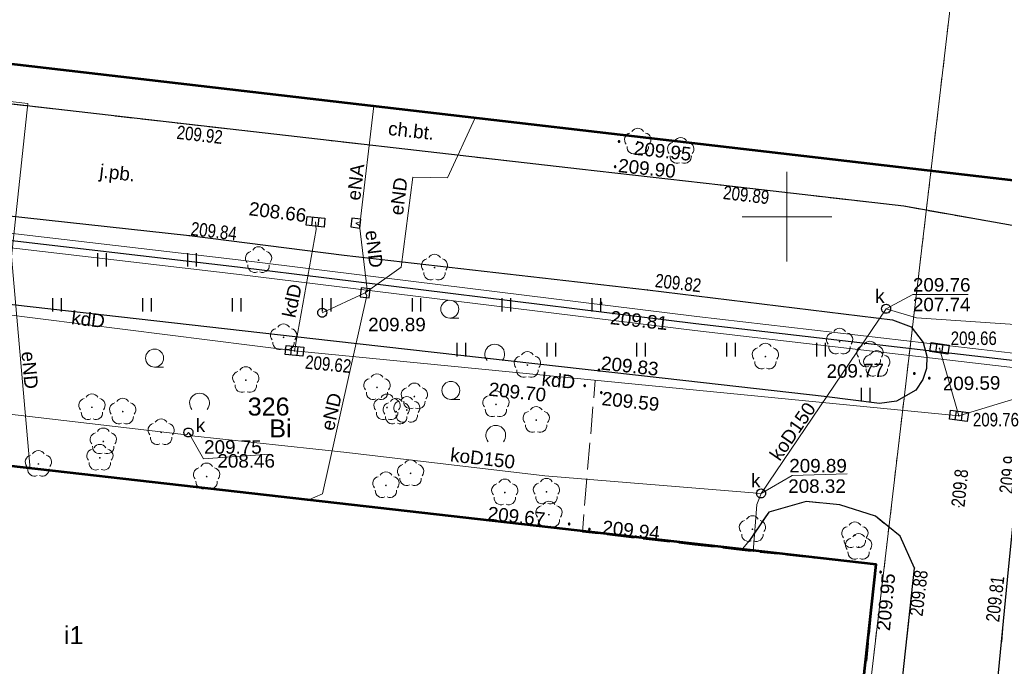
# Model space of a CAD drawing. Header units: metres. Extents: x 7419414 to 7419803, y 5549484 to 5549731.
# Tile 52 of 102: x 7419507 to 7419562, y 5549575 to 5549611. Entities that reach past the tile are written whole.
import ezdxf
from ezdxf.enums import TextEntityAlignment as Align

# ---------------------------------------------------------------- set-up
doc = ezdxf.new("R2010")
doc.units = ezdxf.units.M
doc.header["$MEASUREMENT"] = 0
doc.layers.get('0').update_dxf_attribs({"color": 250})
for name, color, linetype, lineweight in [('BUBZ01', 250, 'Continuous', 0), ('EGBU', 7, 'Continuous', 53), ('EGBU_O', 7, 'Continuous', 53), ('EGDE', 7, 'Continuous', 13), ('EGDE_O', 7, 'Continuous', 13), ('EGUG', 96, 'Continuous', 13), ('EGUG_O', 96, 'Continuous', 13), ('GUPPRZ_O', 7, 'Continuous', 13), ('KTKR01', 18, 'Continuous', 30), ('OBOP02_01', 96, 'Continuous', 13), ('OTKC', 7, 'Continuous', 13), ('OTKC_O', 7, 'Continuous', 13), ('OTKJ', 7, 'Continuous', 13), ('OTKJ_O', 7, 'Continuous', 13), ('OTRS_O', 7, 'Continuous', 13), ('PTTL04', 250, 'Continuous', 0), ('RTPW01', 250, 'Continuous', 0), ('RTPW02', 250, 'Continuous', 0), ('SUEP', 1, 'Continuous', 13), ('SUEP_O', 1, 'Continuous', 13), ('SUKP', 36, 'Continuous', 13), ('SUKP_O', 36, 'Continuous', 13), ('SUKS_O', 36, 'Continuous', 13), ('SULO', 7, 'Continuous', 30), ('SUWP', 5, 'Continuous', 13), ('UEEPA_512', 250, 'Continuous', 0)]:
    doc.layers.add(name, color=color, linetype=linetype, lineweight=lineweight)
doc.styles.add('Arial', font='arial.ttf')

# ---------------------------------------------------------------- blocks, each defined once
blk = doc.blocks.new('OBOP02_01_1')
at = {"layer": 'OBOP02_01', "linetype": 'Continuous', "lineweight": 13}
h = blk.add_hatch(color=96, dxfattribs=at)
edge = h.paths.add_edge_path()
edge.add_arc((0, 0), 0.005, 0, 360)
at = {"layer": 'OBOP02_01', "color": 96, "linetype": 'Continuous', "lineweight": 13}
for centre, start, end in [((0, 0.0375), 30.1471, 149.8529), ((-0.0357, 0.0116), 102.1471, 221.8529), ((0.0357, 0.0116), 318.1471, 77.8529), ((-0.022, -0.0303), 174.1472, 293.8529), ((0.022, -0.0303), 246.1471, 5.8529)]:
    blk.add_arc(centre, 0.0375, start, end, dxfattribs=at)
blk = doc.blocks.new('RTPW02')
at = {"layer": 'RTPW02', "linetype": 'Continuous', "lineweight": 13}
h = blk.add_hatch(color=250, dxfattribs=at)
edge = h.paths.add_edge_path()
edge.add_arc((0, 0), 0.0045, 0, 360)
blk = doc.blocks.new('PTTL04_01')
at = {"layer": 'PTTL04', "color": 250, "linetype": 'Continuous', "lineweight": 13}
blk.add_line((-0.125, 0.075), (-0.075, 0.075), dxfattribs=at)
blk.add_arc((0.125, -0.125), 0.055, 320.4788, 219.5212, dxfattribs=at)
at = {"color": 250, "linetype": 'Continuous', "lineweight": 13}
blk.add_wipeout([(-0.075, 0.125), (-0.0751, 0.1281), (-0.0754, 0.1313), (-0.0759, 0.1344), (-0.0766, 0.1374), (-0.0774, 0.1405), (-0.0785, 0.1434), (-0.0798, 0.1463), (-0.0812, 0.1491), (-0.0828, 0.1518), (-0.0845, 0.1544), (-0.0865, 0.1569), (-0.0886, 0.1592), (-0.0908, 0.1614), (-0.0931, 0.1635), (-0.0956, 0.1655), (-0.0982, 0.1672), (-0.1009, 0.1688), (-0.1037, 0.1702), (-0.1066, 0.1715), (-0.1095, 0.1726), (-0.1126, 0.1734), (-0.1156, 0.1741), (-0.1187, 0.1746), (-0.1219, 0.1749), (-0.125, 0.175), (-0.1281, 0.1749), (-0.1313, 0.1746), (-0.1344, 0.1741), (-0.1374, 0.1734), (-0.1405, 0.1726), (-0.1434, 0.1715), (-0.1463, 0.1702), (-0.1491, 0.1688), (-0.1518, 0.1672), (-0.1544, 0.1655), (-0.1569, 0.1635), (-0.1592, 0.1614), (-0.1614, 0.1592), (-0.1635, 0.1569), (-0.1655, 0.1544), (-0.1672, 0.1518), (-0.1688, 0.1491), (-0.1702, 0.1463), (-0.1715, 0.1434), (-0.1726, 0.1405), (-0.1734, 0.1374), (-0.1741, 0.1344), (-0.1746, 0.1313), (-0.1749, 0.1281), (-0.175, 0.125), (-0.1749, 0.1219), (-0.1746, 0.1187), (-0.1741, 0.1156), (-0.1734, 0.1126), (-0.1726, 0.1095), (-0.1715, 0.1066), (-0.1702, 0.1037), (-0.1688, 0.1009), (-0.1672, 0.0982), (-0.1655, 0.0956), (-0.1635, 0.0931), (-0.1614, 0.0908), (-0.1592, 0.0886), (-0.1569, 0.0865), (-0.1544, 0.0845), (-0.1518, 0.0828), (-0.1491, 0.0812), (-0.1463, 0.0798), (-0.1434, 0.0785), (-0.1405, 0.0774), (-0.1374, 0.0766), (-0.1344, 0.0759), (-0.1313, 0.0754), (-0.1281, 0.0751), (-0.125, 0.075), (-0.1219, 0.0751), (-0.1187, 0.0754), (-0.1156, 0.0759), (-0.1126, 0.0766), (-0.1095, 0.0774), (-0.1066, 0.0785), (-0.1037, 0.0798), (-0.1009, 0.0812), (-0.0982, 0.0828), (-0.0956, 0.0845), (-0.0931, 0.0865), (-0.0908, 0.0886), (-0.0886, 0.0908), (-0.0865, 0.0931), (-0.0845, 0.0956), (-0.0828, 0.0982), (-0.0812, 0.1009), (-0.0798, 0.1037), (-0.0785, 0.1066), (-0.0774, 0.1095), (-0.0766, 0.1126), (-0.0759, 0.1156), (-0.0754, 0.1187)], dxfattribs=at).dxf.layer = 'PTTL04'
at = {"layer": 'PTTL04', "color": 250, "linetype": 'Continuous', "lineweight": 13}
blk.add_circle((-0.125, 0.125), 0.05, dxfattribs=at)
blk = doc.blocks.new('RTPW01_1')
at = {"layer": 'RTPW01', "linetype": 'Continuous', "lineweight": 13}
h = blk.add_hatch(color=250, dxfattribs=at)
edge = h.paths.add_edge_path()
edge.add_arc((0, 0), 0.0045, 0, 360)

msp = doc.modelspace()

# ---------------------------------------------------------------- hatches: boundary and pattern name
at = {"linetype": 'Continuous'}
for points in [[(7419540.66, 5549604.135), (7419540.648, 5549604.137), (7419540.637, 5549604.141), (7419540.628, 5549604.148), (7419540.621, 5549604.158), (7419540.617, 5549604.168), (7419540.615, 5549604.18), (7419540.617, 5549604.192), (7419540.621, 5549604.203), (7419540.628, 5549604.212), (7419540.637, 5549604.219), (7419540.648, 5549604.223), (7419540.66, 5549604.225), (7419540.672, 5549604.223), (7419540.682, 5549604.219), (7419540.692, 5549604.212), (7419540.699, 5549604.203), (7419540.703, 5549604.192), (7419540.705, 5549604.18), (7419540.703, 5549604.168), (7419540.699, 5549604.158), (7419540.692, 5549604.148), (7419540.682, 5549604.141), (7419540.672, 5549604.137)], [(7419540.44, 5549602.735), (7419540.428, 5549602.737), (7419540.418, 5549602.741), (7419540.408, 5549602.748), (7419540.401, 5549602.758), (7419540.397, 5549602.768), (7419540.395, 5549602.78), (7419540.397, 5549602.792), (7419540.401, 5549602.803), (7419540.408, 5549602.812), (7419540.418, 5549602.819), (7419540.428, 5549602.823), (7419540.44, 5549602.825), (7419540.452, 5549602.823), (7419540.463, 5549602.819), (7419540.472, 5549602.812), (7419540.479, 5549602.803), (7419540.483, 5549602.792), (7419540.485, 5549602.78), (7419540.483, 5549602.768), (7419540.479, 5549602.758), (7419540.472, 5549602.748), (7419540.463, 5549602.741), (7419540.452, 5549602.737)], [(7419539.66, 5549595.145), (7419539.648, 5549595.147), (7419539.638, 5549595.151), (7419539.628, 5549595.158), (7419539.621, 5549595.168), (7419539.617, 5549595.178), (7419539.615, 5549595.19), (7419539.617, 5549595.202), (7419539.621, 5549595.213), (7419539.628, 5549595.222), (7419539.638, 5549595.229), (7419539.648, 5549595.233), (7419539.66, 5549595.235), (7419539.672, 5549595.233), (7419539.683, 5549595.229), (7419539.692, 5549595.222), (7419539.699, 5549595.213), (7419539.703, 5549595.202), (7419539.705, 5549595.19), (7419539.703, 5549595.178), (7419539.699, 5549595.168), (7419539.692, 5549595.158), (7419539.683, 5549595.151), (7419539.672, 5549595.147)], [(7419539.54, 5549591.425), (7419539.528, 5549591.427), (7419539.518, 5549591.431), (7419539.508, 5549591.438), (7419539.501, 5549591.448), (7419539.497, 5549591.458), (7419539.495, 5549591.47), (7419539.497, 5549591.482), (7419539.501, 5549591.493), (7419539.508, 5549591.502), (7419539.518, 5549591.509), (7419539.528, 5549591.513), (7419539.54, 5549591.515), (7419539.552, 5549591.513), (7419539.562, 5549591.509), (7419539.572, 5549591.502), (7419539.579, 5549591.493), (7419539.583, 5549591.482), (7419539.585, 5549591.47), (7419539.583, 5549591.458), (7419539.579, 5549591.448), (7419539.572, 5549591.438), (7419539.562, 5549591.431), (7419539.552, 5549591.427)], [(7419557.09, 5549591.235), (7419557.078, 5549591.237), (7419557.067, 5549591.241), (7419557.058, 5549591.248), (7419557.051, 5549591.258), (7419557.047, 5549591.268), (7419557.045, 5549591.28), (7419557.047, 5549591.292), (7419557.051, 5549591.303), (7419557.058, 5549591.312), (7419557.067, 5549591.319), (7419557.078, 5549591.323), (7419557.09, 5549591.325), (7419557.102, 5549591.323), (7419557.112, 5549591.319), (7419557.122, 5549591.312), (7419557.129, 5549591.303), (7419557.133, 5549591.292), (7419557.135, 5549591.28), (7419557.133, 5549591.268), (7419557.129, 5549591.258), (7419557.122, 5549591.248), (7419557.112, 5549591.241), (7419557.102, 5549591.237)], [(7419557.92, 5549590.975), (7419557.908, 5549590.977), (7419557.897, 5549590.981), (7419557.888, 5549590.988), (7419557.881, 5549590.997), (7419557.877, 5549591.008), (7419557.875, 5549591.02), (7419557.877, 5549591.032), (7419557.881, 5549591.043), (7419557.888, 5549591.052), (7419557.897, 5549591.059), (7419557.908, 5549591.063), (7419557.92, 5549591.065), (7419557.932, 5549591.063), (7419557.942, 5549591.059), (7419557.952, 5549591.052), (7419557.959, 5549591.043), (7419557.963, 5549591.032), (7419557.965, 5549591.02), (7419557.963, 5549591.008), (7419557.959, 5549590.997), (7419557.952, 5549590.988), (7419557.942, 5549590.981), (7419557.932, 5549590.977)], [(7419538.75, 5549590.555), (7419538.738, 5549590.557), (7419538.728, 5549590.561), (7419538.718, 5549590.568), (7419538.711, 5549590.578), (7419538.707, 5549590.588), (7419538.705, 5549590.6), (7419538.707, 5549590.612), (7419538.711, 5549590.623), (7419538.718, 5549590.632), (7419538.728, 5549590.639), (7419538.738, 5549590.643), (7419538.75, 5549590.645), (7419538.762, 5549590.643), (7419538.772, 5549590.639), (7419538.782, 5549590.632), (7419538.789, 5549590.623), (7419538.793, 5549590.612), (7419538.795, 5549590.6), (7419538.793, 5549590.588), (7419538.789, 5549590.578), (7419538.782, 5549590.568), (7419538.772, 5549590.561), (7419538.762, 5549590.557)], [(7419539.67, 5549590.175), (7419539.658, 5549590.177), (7419539.647, 5549590.181), (7419539.638, 5549590.188), (7419539.631, 5549590.198), (7419539.627, 5549590.208), (7419539.625, 5549590.22), (7419539.627, 5549590.232), (7419539.631, 5549590.243), (7419539.638, 5549590.252), (7419539.647, 5549590.259), (7419539.658, 5549590.263), (7419539.67, 5549590.265), (7419539.682, 5549590.263), (7419539.692, 5549590.259), (7419539.702, 5549590.252), (7419539.709, 5549590.243), (7419539.713, 5549590.232), (7419539.715, 5549590.22), (7419539.713, 5549590.208), (7419539.709, 5549590.198), (7419539.702, 5549590.188), (7419539.692, 5549590.181), (7419539.682, 5549590.177)], [(7419537.88, 5549582.865), (7419537.868, 5549582.867), (7419537.857, 5549582.871), (7419537.848, 5549582.878), (7419537.841, 5549582.888), (7419537.837, 5549582.898), (7419537.835, 5549582.91), (7419537.837, 5549582.922), (7419537.841, 5549582.933), (7419537.848, 5549582.942), (7419537.857, 5549582.949), (7419537.868, 5549582.953), (7419537.88, 5549582.955), (7419537.892, 5549582.953), (7419537.903, 5549582.949), (7419537.912, 5549582.942), (7419537.919, 5549582.933), (7419537.923, 5549582.922), (7419537.925, 5549582.91), (7419537.923, 5549582.898), (7419537.919, 5549582.888), (7419537.912, 5549582.878), (7419537.903, 5549582.871), (7419537.892, 5549582.867)], [(7419539.01, 5549582.575), (7419538.998, 5549582.577), (7419538.987, 5549582.581), (7419538.978, 5549582.588), (7419538.971, 5549582.598), (7419538.967, 5549582.608), (7419538.965, 5549582.62), (7419538.967, 5549582.632), (7419538.971, 5549582.643), (7419538.978, 5549582.652), (7419538.987, 5549582.659), (7419538.998, 5549582.663), (7419539.01, 5549582.665), (7419539.022, 5549582.663), (7419539.032, 5549582.659), (7419539.042, 5549582.652), (7419539.049, 5549582.643), (7419539.053, 5549582.632), (7419539.055, 5549582.62), (7419539.053, 5549582.608), (7419539.049, 5549582.598), (7419539.042, 5549582.588), (7419539.032, 5549582.581), (7419539.022, 5549582.577)], [(7419555.21, 5549580.195), (7419555.198, 5549580.197), (7419555.188, 5549580.201), (7419555.178, 5549580.208), (7419555.171, 5549580.217), (7419555.167, 5549580.228), (7419555.165, 5549580.24), (7419555.167, 5549580.252), (7419555.171, 5549580.262), (7419555.178, 5549580.272), (7419555.188, 5549580.279), (7419555.198, 5549580.283), (7419555.21, 5549580.285), (7419555.222, 5549580.283), (7419555.233, 5549580.279), (7419555.242, 5549580.272), (7419555.249, 5549580.262), (7419555.253, 5549580.252), (7419555.255, 5549580.24), (7419555.253, 5549580.228), (7419555.249, 5549580.217), (7419555.242, 5549580.208), (7419555.233, 5549580.201), (7419555.222, 5549580.197)]]:
    msp.add_hatch(color=0, dxfattribs=at).paths.add_polyline_path(points)

# ---------------------------------------------------------------- linework, layer by layer
at = {"color": 0, "linetype": 'Continuous'}
for p, q in [((7419523.571, 5549599.489), (7419523.621, 5549599.986)), ((7419523.919, 5549599.454), (7419523.969, 5549599.951)), ((7419511.638, 5549597.977), (7419511.638, 5549597.227)), ((7419512.138, 5549597.227), (7419512.138, 5549597.977)), ((7419516.638, 5549597.977), (7419516.638, 5549597.227)), ((7419517.138, 5549597.227), (7419517.138, 5549597.977)), ((7419509.138, 5549595.477), (7419509.138, 5549594.727)), ((7419509.638, 5549594.727), (7419509.638, 5549595.477)), ((7419514.138, 5549595.477), (7419514.138, 5549594.727)), ((7419514.638, 5549594.727), (7419514.638, 5549595.477)), ((7419519.138, 5549595.477), (7419519.138, 5549594.727)), ((7419519.638, 5549594.727), (7419519.638, 5549595.477)), ((7419524.138, 5549595.477), (7419524.138, 5549594.727)), ((7419524.638, 5549594.727), (7419524.638, 5549595.477)), ((7419529.138, 5549595.477), (7419529.138, 5549594.727)), ((7419529.638, 5549594.727), (7419529.638, 5549595.477)), ((7419534.638, 5549594.727), (7419534.638, 5549595.477)), ((7419539.138, 5549595.477), (7419539.138, 5549594.727)), ((7419539.638, 5549594.727), (7419539.638, 5549595.477)), ((7419536.638, 5549592.977), (7419536.638, 5549592.227)), ((7419537.138, 5549592.227), (7419537.138, 5549592.977)), ((7419541.638, 5549592.977), (7419541.638, 5549592.227)), ((7419542.138, 5549592.227), (7419542.138, 5549592.977)), ((7419546.638, 5549592.977), (7419546.638, 5549592.227)), ((7419547.138, 5549592.227), (7419547.138, 5549592.977)), ((7419551.638, 5549592.977), (7419551.638, 5549592.227)), ((7419552.138, 5549592.227), (7419552.138, 5549592.977)), ((7419558.28, 5549592.459), (7419558.354, 5549592.953)), ((7419558.626, 5549592.407), (7419558.7, 5549592.901)), ((7419522.401, 5549592.309), (7419522.451, 5549592.806)), ((7419522.749, 5549592.274), (7419522.799, 5549592.771)), ((7419554.138, 5549590.477), (7419554.138, 5549589.727)), ((7419554.638, 5549589.727), (7419554.638, 5549590.477)), ((7419559.364, 5549588.695), (7419559.429, 5549589.191)), ((7419559.711, 5549588.649), (7419559.776, 5549589.145))]:
    msp.add_line(p, q, dxfattribs=at)
at = {"color": 0, "linetype": 'Continuous', "flags": 128}
for points in [[(7419540.615, 5549604.18), (7419540.617, 5549604.168), (7419540.621, 5549604.158), (7419540.628, 5549604.148), (7419540.637, 5549604.141), (7419540.648, 5549604.137), (7419540.66, 5549604.135), (7419540.672, 5549604.137), (7419540.682, 5549604.141), (7419540.692, 5549604.148), (7419540.699, 5549604.158), (7419540.703, 5549604.168), (7419540.705, 5549604.18), (7419540.703, 5549604.192), (7419540.699, 5549604.203), (7419540.692, 5549604.212), (7419540.682, 5549604.219), (7419540.672, 5549604.223), (7419540.66, 5549604.225), (7419540.648, 5549604.223), (7419540.637, 5549604.219), (7419540.628, 5549604.212), (7419540.621, 5549604.203), (7419540.617, 5549604.192), (7419540.615, 5549604.18)], [(7419540.395, 5549602.78), (7419540.397, 5549602.768), (7419540.401, 5549602.758), (7419540.408, 5549602.748), (7419540.418, 5549602.741), (7419540.428, 5549602.737), (7419540.44, 5549602.735), (7419540.452, 5549602.737), (7419540.463, 5549602.741), (7419540.472, 5549602.748), (7419540.479, 5549602.758), (7419540.483, 5549602.768), (7419540.485, 5549602.78), (7419540.483, 5549602.792), (7419540.479, 5549602.803), (7419540.472, 5549602.812), (7419540.463, 5549602.819), (7419540.452, 5549602.823), (7419540.44, 5549602.825), (7419540.428, 5549602.823), (7419540.418, 5549602.819), (7419540.408, 5549602.812), (7419540.401, 5549602.803), (7419540.397, 5549602.792), (7419540.395, 5549602.78)], [(7419524.242, 5549599.421), (7419523.247, 5549599.522), (7419523.298, 5549600.019), (7419524.293, 5549599.918), (7419524.242, 5549599.421)], [(7419526.288, 5549599.868), (7419525.792, 5549599.928), (7419525.732, 5549599.432), (7419526.228, 5549599.372), (7419526.288, 5549599.868)], [(7419526.804, 5549595.994), (7419526.306, 5549596.044), (7419526.256, 5549595.546), (7419526.754, 5549595.496), (7419526.804, 5549595.994)], [(7419539.615, 5549595.19), (7419539.617, 5549595.178), (7419539.621, 5549595.168), (7419539.628, 5549595.158), (7419539.638, 5549595.151), (7419539.648, 5549595.147), (7419539.66, 5549595.145), (7419539.672, 5549595.147), (7419539.683, 5549595.151), (7419539.692, 5549595.158), (7419539.699, 5549595.168), (7419539.703, 5549595.178), (7419539.705, 5549595.19), (7419539.703, 5549595.202), (7419539.699, 5549595.213), (7419539.692, 5549595.222), (7419539.683, 5549595.229), (7419539.672, 5549595.233), (7419539.66, 5549595.235), (7419539.648, 5549595.233), (7419539.638, 5549595.229), (7419539.628, 5549595.222), (7419539.621, 5549595.213), (7419539.617, 5549595.202), (7419539.615, 5549595.19)], [(7419555.52, 5549595.13), (7419555.585, 5549595.121), (7419555.645, 5549595.097), (7419555.697, 5549595.057), (7419555.737, 5549595.005), (7419555.761, 5549594.945), (7419555.77, 5549594.88), (7419555.761, 5549594.815), (7419555.737, 5549594.755), (7419555.697, 5549594.703), (7419555.645, 5549594.663), (7419555.585, 5549594.639), (7419555.52, 5549594.63), (7419555.455, 5549594.639), (7419555.395, 5549594.663), (7419555.343, 5549594.703), (7419555.303, 5549594.755), (7419555.279, 5549594.815), (7419555.27, 5549594.88), (7419555.279, 5549594.945), (7419555.303, 5549595.005), (7419555.343, 5549595.057), (7419555.395, 5549595.097), (7419555.455, 5549595.121), (7419555.52, 5549595.13)], [(7419524.14, 5549594.91), (7419524.205, 5549594.901), (7419524.265, 5549594.877), (7419524.317, 5549594.837), (7419524.357, 5549594.785), (7419524.381, 5549594.725), (7419524.39, 5549594.66), (7419524.381, 5549594.595), (7419524.357, 5549594.535), (7419524.317, 5549594.483), (7419524.265, 5549594.443), (7419524.205, 5549594.419), (7419524.14, 5549594.41), (7419524.075, 5549594.419), (7419524.015, 5549594.443), (7419523.963, 5549594.483), (7419523.923, 5549594.535), (7419523.899, 5549594.595), (7419523.89, 5549594.66), (7419523.899, 5549594.725), (7419523.923, 5549594.785), (7419523.963, 5549594.837), (7419524.015, 5549594.877), (7419524.075, 5549594.901), (7419524.14, 5549594.91)], [(7419558.947, 5549592.358), (7419557.958, 5549592.508), (7419558.033, 5549593.002), (7419559.022, 5549592.852), (7419558.947, 5549592.358)], [(7419523.072, 5549592.241), (7419522.077, 5549592.342), (7419522.128, 5549592.839), (7419523.123, 5549592.738), (7419523.072, 5549592.241)], [(7419539.495, 5549591.47), (7419539.497, 5549591.458), (7419539.501, 5549591.448), (7419539.508, 5549591.438), (7419539.518, 5549591.431), (7419539.528, 5549591.427), (7419539.54, 5549591.425), (7419539.552, 5549591.427), (7419539.562, 5549591.431), (7419539.572, 5549591.438), (7419539.579, 5549591.448), (7419539.583, 5549591.458), (7419539.585, 5549591.47), (7419539.583, 5549591.482), (7419539.579, 5549591.493), (7419539.572, 5549591.502), (7419539.562, 5549591.509), (7419539.552, 5549591.513), (7419539.54, 5549591.515), (7419539.528, 5549591.513), (7419539.518, 5549591.509), (7419539.508, 5549591.502), (7419539.501, 5549591.493), (7419539.497, 5549591.482), (7419539.495, 5549591.47)], [(7419557.045, 5549591.28), (7419557.047, 5549591.268), (7419557.051, 5549591.258), (7419557.058, 5549591.248), (7419557.067, 5549591.241), (7419557.078, 5549591.237), (7419557.09, 5549591.235), (7419557.102, 5549591.237), (7419557.112, 5549591.241), (7419557.122, 5549591.248), (7419557.129, 5549591.258), (7419557.133, 5549591.268), (7419557.135, 5549591.28), (7419557.133, 5549591.292), (7419557.129, 5549591.303), (7419557.122, 5549591.312), (7419557.112, 5549591.319), (7419557.102, 5549591.323), (7419557.09, 5549591.325), (7419557.078, 5549591.323), (7419557.067, 5549591.319), (7419557.058, 5549591.312), (7419557.051, 5549591.303), (7419557.047, 5549591.292), (7419557.045, 5549591.28)], [(7419557.875, 5549591.02), (7419557.877, 5549591.008), (7419557.881, 5549590.997), (7419557.888, 5549590.988), (7419557.897, 5549590.981), (7419557.908, 5549590.977), (7419557.92, 5549590.975), (7419557.932, 5549590.977), (7419557.942, 5549590.981), (7419557.952, 5549590.988), (7419557.959, 5549590.997), (7419557.963, 5549591.008), (7419557.965, 5549591.02), (7419557.963, 5549591.032), (7419557.959, 5549591.043), (7419557.952, 5549591.052), (7419557.942, 5549591.059), (7419557.932, 5549591.063), (7419557.92, 5549591.065), (7419557.908, 5549591.063), (7419557.897, 5549591.059), (7419557.888, 5549591.052), (7419557.881, 5549591.043), (7419557.877, 5549591.032), (7419557.875, 5549591.02)], [(7419538.705, 5549590.6), (7419538.707, 5549590.588), (7419538.711, 5549590.578), (7419538.718, 5549590.568), (7419538.728, 5549590.561), (7419538.738, 5549590.557), (7419538.75, 5549590.555), (7419538.762, 5549590.557), (7419538.772, 5549590.561), (7419538.782, 5549590.568), (7419538.789, 5549590.578), (7419538.793, 5549590.588), (7419538.795, 5549590.6), (7419538.793, 5549590.612), (7419538.789, 5549590.623), (7419538.782, 5549590.632), (7419538.772, 5549590.639), (7419538.762, 5549590.643), (7419538.75, 5549590.645), (7419538.738, 5549590.643), (7419538.728, 5549590.639), (7419538.718, 5549590.632), (7419538.711, 5549590.623), (7419538.707, 5549590.612), (7419538.705, 5549590.6)], [(7419539.625, 5549590.22), (7419539.627, 5549590.208), (7419539.631, 5549590.198), (7419539.638, 5549590.188), (7419539.647, 5549590.181), (7419539.658, 5549590.177), (7419539.67, 5549590.175), (7419539.682, 5549590.177), (7419539.692, 5549590.181), (7419539.702, 5549590.188), (7419539.709, 5549590.198), (7419539.713, 5549590.208), (7419539.715, 5549590.22), (7419539.713, 5549590.232), (7419539.709, 5549590.243), (7419539.702, 5549590.252), (7419539.692, 5549590.259), (7419539.682, 5549590.263), (7419539.67, 5549590.265), (7419539.658, 5549590.263), (7419539.647, 5549590.259), (7419539.638, 5549590.252), (7419539.631, 5549590.243), (7419539.627, 5549590.232), (7419539.625, 5549590.22)], [(7419560.033, 5549588.607), (7419559.042, 5549588.737), (7419559.107, 5549589.233), (7419560.098, 5549589.103), (7419560.033, 5549588.607)], [(7419516.7, 5549588.25), (7419516.765, 5549588.241), (7419516.825, 5549588.217), (7419516.877, 5549588.177), (7419516.917, 5549588.125), (7419516.941, 5549588.065), (7419516.95, 5549588), (7419516.941, 5549587.935), (7419516.917, 5549587.875), (7419516.877, 5549587.823), (7419516.825, 5549587.783), (7419516.765, 5549587.759), (7419516.7, 5549587.75), (7419516.635, 5549587.759), (7419516.575, 5549587.783), (7419516.523, 5549587.823), (7419516.483, 5549587.875), (7419516.459, 5549587.935), (7419516.45, 5549588), (7419516.459, 5549588.065), (7419516.483, 5549588.125), (7419516.523, 5549588.177), (7419516.575, 5549588.217), (7419516.635, 5549588.241), (7419516.7, 5549588.25)], [(7419548.56, 5549584.86), (7419548.625, 5549584.851), (7419548.685, 5549584.827), (7419548.737, 5549584.787), (7419548.777, 5549584.735), (7419548.801, 5549584.675), (7419548.81, 5549584.61), (7419548.801, 5549584.545), (7419548.777, 5549584.485), (7419548.737, 5549584.433), (7419548.685, 5549584.393), (7419548.625, 5549584.369), (7419548.56, 5549584.36), (7419548.495, 5549584.369), (7419548.435, 5549584.393), (7419548.383, 5549584.433), (7419548.343, 5549584.485), (7419548.319, 5549584.545), (7419548.31, 5549584.61), (7419548.319, 5549584.675), (7419548.343, 5549584.735), (7419548.383, 5549584.787), (7419548.435, 5549584.827), (7419548.495, 5549584.851), (7419548.56, 5549584.86)], [(7419537.835, 5549582.91), (7419537.837, 5549582.898), (7419537.841, 5549582.888), (7419537.848, 5549582.878), (7419537.857, 5549582.871), (7419537.868, 5549582.867), (7419537.88, 5549582.865), (7419537.892, 5549582.867), (7419537.903, 5549582.871), (7419537.912, 5549582.878), (7419537.919, 5549582.888), (7419537.923, 5549582.898), (7419537.925, 5549582.91), (7419537.923, 5549582.922), (7419537.919, 5549582.933), (7419537.912, 5549582.942), (7419537.903, 5549582.949), (7419537.892, 5549582.953), (7419537.88, 5549582.955), (7419537.868, 5549582.953), (7419537.857, 5549582.949), (7419537.848, 5549582.942), (7419537.841, 5549582.933), (7419537.837, 5549582.922), (7419537.835, 5549582.91)], [(7419538.965, 5549582.62), (7419538.967, 5549582.608), (7419538.971, 5549582.598), (7419538.978, 5549582.588), (7419538.987, 5549582.581), (7419538.998, 5549582.577), (7419539.01, 5549582.575), (7419539.022, 5549582.577), (7419539.032, 5549582.581), (7419539.042, 5549582.588), (7419539.049, 5549582.598), (7419539.053, 5549582.608), (7419539.055, 5549582.62), (7419539.053, 5549582.632), (7419539.049, 5549582.643), (7419539.042, 5549582.652), (7419539.032, 5549582.659), (7419539.022, 5549582.663), (7419539.01, 5549582.665), (7419538.998, 5549582.663), (7419538.987, 5549582.659), (7419538.978, 5549582.652), (7419538.971, 5549582.643), (7419538.967, 5549582.632), (7419538.965, 5549582.62)], [(7419555.165, 5549580.24), (7419555.167, 5549580.228), (7419555.171, 5549580.217), (7419555.178, 5549580.208), (7419555.188, 5549580.201), (7419555.198, 5549580.197), (7419555.21, 5549580.195), (7419555.222, 5549580.197), (7419555.233, 5549580.201), (7419555.242, 5549580.208), (7419555.249, 5549580.217), (7419555.253, 5549580.228), (7419555.255, 5549580.24), (7419555.253, 5549580.252), (7419555.249, 5549580.262), (7419555.242, 5549580.272), (7419555.233, 5549580.279), (7419555.222, 5549580.283), (7419555.21, 5549580.285), (7419555.198, 5549580.283), (7419555.188, 5549580.279), (7419555.178, 5549580.272), (7419555.171, 5549580.262), (7419555.167, 5549580.252), (7419555.165, 5549580.24)]]:
    msp.add_lwpolyline(points, close=True, dxfattribs=at)
at = {"layer": 'BUBZ01', "color": 250, "linetype": 'Continuous', "lineweight": 13}
msp.add_line((7419562.058, 5549577.607), (7419561.949, 5549576.361), dxfattribs=at)
at = {"layer": 'EGBU', "color": 250, "linetype": 'Continuous', "lineweight": 53, "flags": 128}
for points in [[(7419582.49, 5549618.24), (7419496.22, 5549628.11), (7419494.07, 5549609.98), (7419580.32, 5549599.97), (7419582.49, 5549618.24)], [(7419468.83, 5549590.44), (7419466.71, 5549572.26), (7419552.96, 5549562.33), (7419554.97, 5549580.65), (7419468.83, 5549590.44)]]:
    msp.add_lwpolyline(points, close=True, dxfattribs=at)
at = {"layer": 'EGDE', "color": 250, "linetype": 'Continuous', "lineweight": 0, "flags": 128}
for points in [[(7419584.48, 5549588.54), (7419590.93, 5549644.33), (7419562.5, 5549640.55), (7419548.95, 5549525.8), (7419576.9, 5549524.47), (7419583.97, 5549584.15), (7419584.48, 5549588.54)], [(7419562.5, 5549640.55), (7419487.71, 5549630.61), (7419468.08, 5549529.97), (7419483.43, 5549529.18), (7419523.94, 5549526.59), (7419538.19, 5549526.4), (7419548.95, 5549525.8), (7419562.5, 5549640.55)]]:
    msp.add_lwpolyline(points, close=True, dxfattribs=at)
at = {"layer": 'EGUG', "color": 96, "linetype": 'Continuous', "lineweight": 13}
for p, q in [((7419558.979, 5549610.734), (7419558.921, 5549610.237)), ((7419558.921, 5549610.237), (7419558.979, 5549610.734)), ((7419558.862, 5549609.74), (7419558.803, 5549609.244)), ((7419558.803, 5549609.244), (7419558.862, 5549609.74)), ((7419558.745, 5549608.747), (7419558.686, 5549608.251)), ((7419558.686, 5549608.251), (7419558.745, 5549608.747)), ((7419558.627, 5549607.754), (7419558.569, 5549607.258)), ((7419558.569, 5549607.258), (7419558.627, 5549607.754)), ((7419558.51, 5549606.761), (7419558.451, 5549606.265)), ((7419558.451, 5549606.265), (7419558.51, 5549606.761)), ((7419558.393, 5549605.768), (7419558.334, 5549605.271)), ((7419558.334, 5549605.271), (7419558.393, 5549605.768)), ((7419558.276, 5549604.775), (7419558.217, 5549604.278)), ((7419558.217, 5549604.278), (7419558.276, 5549604.775)), ((7419558.158, 5549603.782), (7419558.1, 5549603.285)), ((7419558.1, 5549603.285), (7419558.158, 5549603.782)), ((7419558.041, 5549602.789), (7419557.982, 5549602.292)), ((7419557.982, 5549602.292), (7419558.041, 5549602.789)), ((7419557.924, 5549601.796), (7419557.865, 5549601.299)), ((7419557.865, 5549601.299), (7419557.924, 5549601.796)), ((7419557.807, 5549600.803), (7419557.748, 5549600.306)), ((7419557.748, 5549600.306), (7419557.807, 5549600.803)), ((7419557.689, 5549599.809), (7419557.631, 5549599.313)), ((7419557.631, 5549599.313), (7419557.689, 5549599.809)), ((7419557.572, 5549598.816), (7419557.513, 5549598.32)), ((7419557.513, 5549598.32), (7419557.572, 5549598.816)), ((7419557.455, 5549597.823), (7419557.396, 5549597.327)), ((7419557.396, 5549597.327), (7419557.455, 5549597.823)), ((7419557.337, 5549596.83), (7419557.279, 5549596.334)), ((7419557.279, 5549596.334), (7419557.337, 5549596.83)), ((7419557.22, 5549595.837), (7419557.162, 5549595.34)), ((7419557.162, 5549595.34), (7419557.22, 5549595.837)), ((7419557.103, 5549594.844), (7419557.044, 5549594.347)), ((7419557.044, 5549594.347), (7419557.103, 5549594.844)), ((7419556.986, 5549593.851), (7419556.927, 5549593.354)), ((7419556.927, 5549593.354), (7419556.986, 5549593.851)), ((7419556.868, 5549592.858), (7419556.81, 5549592.361)), ((7419556.81, 5549592.361), (7419556.868, 5549592.858)), ((7419556.751, 5549591.865), (7419556.692, 5549591.368)), ((7419556.692, 5549591.368), (7419556.751, 5549591.865)), ((7419556.634, 5549590.872), (7419556.575, 5549590.375)), ((7419556.575, 5549590.375), (7419556.634, 5549590.872)), ((7419556.517, 5549589.878), (7419556.458, 5549589.382)), ((7419556.458, 5549589.382), (7419556.517, 5549589.878)), ((7419556.399, 5549588.885), (7419556.341, 5549588.389)), ((7419556.341, 5549588.389), (7419556.399, 5549588.885)), ((7419556.282, 5549587.892), (7419556.223, 5549587.396)), ((7419556.223, 5549587.396), (7419556.282, 5549587.892)), ((7419556.165, 5549586.899), (7419556.106, 5549586.403)), ((7419556.106, 5549586.403), (7419556.165, 5549586.899)), ((7419556.047, 5549585.906), (7419555.989, 5549585.409)), ((7419555.989, 5549585.409), (7419556.047, 5549585.906)), ((7419555.93, 5549584.913), (7419555.872, 5549584.416)), ((7419555.872, 5549584.416), (7419555.93, 5549584.913)), ((7419555.813, 5549583.92), (7419555.754, 5549583.423)), ((7419555.754, 5549583.423), (7419555.813, 5549583.92)), ((7419555.696, 5549582.927), (7419555.637, 5549582.43)), ((7419555.637, 5549582.43), (7419555.696, 5549582.927)), ((7419555.578, 5549581.934), (7419555.52, 5549581.437)), ((7419555.52, 5549581.437), (7419555.578, 5549581.934)), ((7419555.461, 5549580.941), (7419555.403, 5549580.444)), ((7419555.403, 5549580.444), (7419555.461, 5549580.941)), ((7419555.344, 5549579.947), (7419555.285, 5549579.451)), ((7419555.285, 5549579.451), (7419555.344, 5549579.947)), ((7419555.227, 5549578.954), (7419555.168, 5549578.458)), ((7419555.168, 5549578.458), (7419555.227, 5549578.954)), ((7419555.109, 5549577.961), (7419555.051, 5549577.465)), ((7419555.051, 5549577.465), (7419555.109, 5549577.961)), ((7419554.992, 5549576.968), (7419554.933, 5549576.472)), ((7419554.933, 5549576.472), (7419554.992, 5549576.968)), ((7419554.875, 5549575.975), (7419554.816, 5549575.478)), ((7419554.816, 5549575.478), (7419554.875, 5549575.975))]:
    msp.add_line(p, q, dxfattribs=at)
at = {"layer": 'GUPPRZ_O', "color": 36, "linetype": 'Continuous', "lineweight": 13, "flags": 128}
for points in [[(7419555.52, 5549594.88), (7419557.01, 5549595.666), (7419560.09, 5549595.666)], [(7419516.7, 5549588), (7419517.543, 5549586.535), (7419521.203, 5549586.792)], [(7419548.56, 5549584.61), (7419550.288, 5549585.603), (7419553.352, 5549585.699)]]:
    msp.add_lwpolyline(points, dxfattribs=at)
at = {"layer": 'KTKR01', "color": 250, "linetype": 'Continuous', "lineweight": 30, "flags": 128}
for points in [[(7419580.11, 5549595.92), (7419574.15, 5549596.9), (7419566.16, 5549598.87), (7419556.5, 5549600.58), (7419546.32, 5549601.76), (7419538.45, 5549602.65), (7419516.11, 5549605.2), (7419502.67, 5549606.74), (7419495.51, 5549607.57), (7419494.31, 5549608.24), (7419492.6, 5549610.38), (7419492.27, 5549612.49), (7419492.93, 5549618.59), (7419494.02, 5549628.14), (7419494.726, 5549628.177)], [(7419469.8, 5549569.74), (7419476.51, 5549568.92), (7419488.14, 5549567.69), (7419501.76, 5549566.04), (7419514.66, 5549564.52), (7419534.43, 5549562.26), (7419545.6, 5549561.05), (7419552.41, 5549560.29), (7419554.45, 5549561.23), (7419555, 5549562.41), (7419555.54, 5549566.09), (7419557.1, 5549580.46), (7419556.31, 5549582.24), (7419554.92, 5549583.34), (7419552.95, 5549583.97), (7419551.07, 5549584.17), (7419548.99, 5549583.57), (7419547.91, 5549582)]]:
    msp.add_lwpolyline(points, dxfattribs=at)
at = {"layer": 'OTKC', "color": 250, "linetype": 'Continuous', "lineweight": 13}
for p, q in [((7419507.643, 5549608.405), (7419508.637, 5549608.289)), ((7419509.133, 5549608.232), (7419510.127, 5549608.116)), ((7419510.623, 5549608.059), (7419511.617, 5549607.944)), ((7419512.113, 5549607.886), (7419513.107, 5549607.771)), ((7419513.603, 5549607.713), (7419514.597, 5549607.598)), ((7419515.093, 5549607.54), (7419516.087, 5549607.425)), ((7419516.583, 5549607.367), (7419517.577, 5549607.252)), ((7419518.073, 5549607.194), (7419519.067, 5549607.079)), ((7419519.563, 5549607.021), (7419520.557, 5549606.906)), ((7419521.053, 5549606.848), (7419522.047, 5549606.733)), ((7419522.543, 5549606.675), (7419523.537, 5549606.56)), ((7419507.651, 5549606.169), (7419506.658, 5549606.283)), ((7419509.142, 5549605.998), (7419508.148, 5549606.112)), ((7419524.033, 5549606.503), (7419525.027, 5549606.387)), ((7419525.523, 5549606.33), (7419526.517, 5549606.214)), ((7419527.013, 5549606.157), (7419528.007, 5549606.041)), ((7419510.632, 5549605.828), (7419509.638, 5549605.942)), ((7419512.122, 5549605.657), (7419511.129, 5549605.771)), ((7419513.612, 5549605.486), (7419512.619, 5549605.6)), ((7419528.503, 5549605.984), (7419529.497, 5549605.868)), ((7419529.993, 5549605.811), (7419530.987, 5549605.696)), ((7419531.483, 5549605.638), (7419532.477, 5549605.523)), ((7419515.103, 5549605.315), (7419514.109, 5549605.429)), ((7419516.11, 5549605.2), (7419515.599, 5549605.259)), ((7419517.345, 5549605.059), (7419516.11, 5549605.2)), ((7419518.835, 5549604.889), (7419517.841, 5549605.002)), ((7419532.973, 5549605.465), (7419533.967, 5549605.35)), ((7419534.463, 5549605.292), (7419535.457, 5549605.177)), ((7419535.953, 5549605.119), (7419536.947, 5549605.004)), ((7419537.443, 5549604.946), (7419538.437, 5549604.831)), ((7419520.325, 5549604.719), (7419519.332, 5549604.832)), ((7419521.815, 5549604.549), (7419520.822, 5549604.662)), ((7419523.306, 5549604.379), (7419522.312, 5549604.492)), ((7419538.933, 5549604.773), (7419539.927, 5549604.658)), ((7419540.423, 5549604.6), (7419541.417, 5549604.485)), ((7419541.913, 5549604.427), (7419542.907, 5549604.312)), ((7419524.796, 5549604.209), (7419523.803, 5549604.322)), ((7419526.286, 5549604.038), (7419525.293, 5549604.152)), ((7419527.777, 5549603.868), (7419526.783, 5549603.982)), ((7419543.403, 5549604.254), (7419544.397, 5549604.139)), ((7419544.893, 5549604.082), (7419545.887, 5549603.966)), ((7419546.383, 5549603.909), (7419547.377, 5549603.793)), ((7419529.267, 5549603.698), (7419528.274, 5549603.812)), ((7419530.757, 5549603.528), (7419529.764, 5549603.641)), ((7419532.248, 5549603.358), (7419531.254, 5549603.471)), ((7419533.738, 5549603.188), (7419532.745, 5549603.301)), ((7419547.873, 5549603.736), (7419548.867, 5549603.62)), ((7419549.363, 5549603.563), (7419550.357, 5549603.447)), ((7419550.853, 5549603.39), (7419551.847, 5549603.275)), ((7419535.228, 5549603.018), (7419534.235, 5549603.131)), ((7419536.719, 5549602.848), (7419535.725, 5549602.961)), ((7419538.45, 5549602.65), (7419537.215, 5549602.791)), ((7419552.343, 5549603.217), (7419553.337, 5549603.102)), ((7419553.833, 5549603.044), (7419554.827, 5549602.929)), ((7419555.323, 5549602.871), (7419556.317, 5549602.756)), ((7419539.156, 5549602.57), (7419538.45, 5549602.65)), ((7419540.646, 5549602.402), (7419539.652, 5549602.514)), ((7419542.137, 5549602.233), (7419541.143, 5549602.345)), ((7419556.813, 5549602.698), (7419557.807, 5549602.583)), ((7419558.303, 5549602.525), (7419559.297, 5549602.41)), ((7419559.793, 5549602.352), (7419560.787, 5549602.237)), ((7419543.627, 5549602.065), (7419542.633, 5549602.177)), ((7419545.118, 5549601.896), (7419544.124, 5549602.008)), ((7419546.32, 5549601.76), (7419545.614, 5549601.84)), ((7419547.437, 5549601.631), (7419546.32, 5549601.76)), ((7419561.283, 5549602.179), (7419562.277, 5549602.064)), ((7419548.927, 5549601.458), (7419547.933, 5549601.573)), ((7419550.417, 5549601.285), (7419549.423, 5549601.4)), ((7419551.907, 5549601.112), (7419550.913, 5549601.228)), ((7419553.397, 5549600.94), (7419552.403, 5549601.055)), ((7419554.887, 5549600.767), (7419553.893, 5549600.882)), ((7419556.5, 5549600.58), (7419555.383, 5549600.709)), ((7419557.391, 5549600.422), (7419556.5, 5549600.58)), ((7419558.868, 5549600.161), (7419557.884, 5549600.335)), ((7419560.345, 5549599.899), (7419559.361, 5549600.074)), ((7419561.822, 5549599.638), (7419560.838, 5549599.812)), ((7419550.27, 5549583.939), (7419551.07, 5549584.17)), ((7419551.07, 5549584.17), (7419551.761, 5549584.096)), ((7419548.592, 5549582.991), (7419548.99, 5549583.57)), ((7419548.99, 5549583.57), (7419549.79, 5549583.801)), ((7419552.259, 5549584.044), (7419552.95, 5549583.97)), ((7419552.95, 5549583.97), (7419553.697, 5549583.731)), ((7419554.173, 5549583.579), (7419554.92, 5549583.34)), ((7419554.92, 5549583.34), (7419555.419, 5549582.945)), ((7419547.91, 5549582), (7419548.308, 5549582.579)), ((7419555.811, 5549582.635), (7419556.31, 5549582.24)), ((7419547.53, 5549581.53), (7419547.91, 5549582)), ((7419556.31, 5549582.24), (7419556.604, 5549581.579)), ((7419547.51, 5549581.44), (7419547.53, 5549581.53)), ((7419548.008, 5549581.387), (7419547.51, 5549581.44)), ((7419549.5, 5549581.229), (7419548.505, 5549581.335)), ((7419550.991, 5549581.071), (7419549.997, 5549581.177)), ((7419552.483, 5549580.913), (7419551.489, 5549581.019)), ((7419553.975, 5549580.755), (7419552.98, 5549580.861)), ((7419556.806, 5549581.121), (7419557.1, 5549580.46)), ((7419554.97, 5549580.65), (7419554.472, 5549580.703)), ((7419554.885, 5549579.77), (7419554.97, 5549580.65)), ((7419557.1, 5549580.46), (7419556.995, 5549579.488)), ((7419554.74, 5549578.277), (7419554.837, 5549579.273)), ((7419556.941, 5549578.991), (7419556.833, 5549577.997)), ((7419554.595, 5549576.784), (7419554.692, 5549577.78)), ((7419556.779, 5549577.5), (7419556.671, 5549576.506)), ((7419554.451, 5549575.291), (7419554.547, 5549576.287)), ((7419556.617, 5549576.009), (7419556.509, 5549575.015))]:
    msp.add_line(p, q, dxfattribs=at)
at = {"layer": 'OTKJ', "color": 250, "linetype": 'Continuous', "lineweight": 13}
for p, q in [((7419539.33, 5549590.9), (7419539.247, 5549589.919)), ((7419539.206, 5549589.42), (7419539.08, 5549587.926)), ((7419539.038, 5549587.427), (7419538.912, 5549585.933)), ((7419538.87, 5549585.434), (7419538.744, 5549583.94)), ((7419538.703, 5549583.441), (7419538.62, 5549582.46)), ((7419538.62, 5549582.46), (7419539.51, 5549582.357)), ((7419540.006, 5549582.3), (7419541.497, 5549582.129)), ((7419541.993, 5549582.071), (7419543.484, 5549581.9)), ((7419547.53, 5549581.53), (7419547.91, 5549582)), ((7419543.98, 5549581.843), (7419544.87, 5549581.74)), ((7419544.87, 5549581.74), (7419545.942, 5549581.618)), ((7419546.438, 5549581.562), (7419547.51, 5549581.44)), ((7419547.51, 5549581.44), (7419547.53, 5549581.53))]:
    msp.add_line(p, q, dxfattribs=at)
at = {"layer": 'SUEP', "color": 1, "linetype": 'Continuous', "lineweight": 13}
msp.add_line((7419526.53, 5549595.77), (7419524.14, 5549594.66), dxfattribs=at)
at = {"layer": 'SUEP', "color": 1, "linetype": 'Continuous', "lineweight": 13, "flags": 128}
for points in [[(7419507.9, 5549585.97), (7419506.86, 5549597.78), (7419507.77, 5549606.29), (7419494.21, 5549607.83), (7419492.47, 5549608.54), (7419495.26, 5549630.11), (7419497.38, 5549630.51)], [(7419526.01, 5549599.65), (7419526.26, 5549599.71), (7419527.01, 5549606.16)], [(7419532.66, 5549605.5), (7419531.11, 5549602.16), (7419529.18, 5549602.2), (7419528.54, 5549597.19), (7419526.53, 5549595.77)], [(7419526.53, 5549595.77), (7419526.64, 5549595.95), (7419526.22, 5549599.51), (7419526.01, 5549599.65)], [(7419526.53, 5549595.77), (7419526.63, 5549595.61), (7419524.15, 5549584.58), (7419523.31, 5549584.21)]]:
    msp.add_lwpolyline(points, dxfattribs=at)
at = {"layer": 'SUKP', "color": 36, "linetype": 'Continuous', "lineweight": 13}
for p, q in [((7419522.6, 5549592.54), (7419492.65, 5549596.3)), ((7419548.56, 5549584.61), (7419555.52, 5549594.88)), ((7419559.57, 5549588.92), (7419522.6, 5549592.54)), ((7419558.49, 5549592.68), (7419559.57, 5549588.92))]:
    msp.add_line(p, q, dxfattribs=at)
at = {"layer": 'SUKP', "color": 36, "linetype": 'Continuous', "lineweight": 13, "flags": 128}
for points in [[(7419523.77, 5549599.72), (7419523.81, 5549599.29), (7419522.6, 5549592.54)], [(7419559.57, 5549588.92), (7419581.83, 5549595.69), (7419582.27, 5549595.69)], [(7419555.52, 5549594.88), (7419557.21, 5549594.37), (7419582.67, 5549592.66), (7419582.91, 5549592.39)], [(7419487, 5549591.53), (7419504.35, 5549589.3), (7419516.59, 5549587.87), (7419516.7, 5549588), (7419516.89, 5549587.81), (7419525.52, 5549586.89), (7419536.52, 5549585.59), (7419548.56, 5549584.61)], [(7419548.12, 5549581.37), (7419548.32, 5549583.99), (7419548.56, 5549584.61)]]:
    msp.add_lwpolyline(points, dxfattribs=at)
at = {"layer": 'SULO', "color": 250, "linetype": 'Continuous', "lineweight": 30, "flags": 128}
msp.add_lwpolyline([(7419431.258, 5549608.111), (7419440.37, 5549607.35), (7419450.47, 5549605.9), (7419462.07, 5549603.69), (7419474.48, 5549602.45), (7419519.42, 5549597.21), (7419544.93, 5549594.06), (7419580.78, 5549589.9), (7419596.52, 5549588), (7419614.53, 5549586.086)], dxfattribs=at)
at = {"layer": 'SUWP', "color": 5, "linetype": 'Continuous', "lineweight": 13, "flags": 128}
for points in [[(7419614.576, 5549586.484), (7419596.565, 5549588.397), (7419580.827, 5549590.297), (7419544.978, 5549594.457), (7419519.468, 5549597.607), (7419474.523, 5549602.848), (7419462.127, 5549604.086), (7419450.545, 5549606.293)], [(7419614.483, 5549585.689), (7419596.475, 5549587.603), (7419580.733, 5549589.503), (7419544.882, 5549593.663), (7419519.372, 5549596.813), (7419474.437, 5549602.052), (7419462.013, 5549603.294), (7419450.395, 5549605.507)]]:
    msp.add_lwpolyline(points, dxfattribs=at)
at = {"layer": 'UEEPA_512', "color": 250, "linetype": 'Continuous', "lineweight": 0}
for p, q in [((7419550, 5549602.5), (7419550, 5549597.5)), ((7419547.5, 5549600), (7419552.5, 5549600))]:
    msp.add_line(p, q, dxfattribs=at)

# ---------------------------------------------------------------- block references
at = {"layer": 'OBOP02_01', "color": 96, "linetype": 'Continuous', "lineweight": 13, "xscale": 10, "yscale": 10, "zscale": 10}
for p in [(7419541.7, 5549604.17), (7419544.09, 5549603.65), (7419520.6, 5549597.58), (7419530.39, 5549597.17), (7419521.99, 5549593.29), (7419552.93, 5549593.05), (7419548.8, 5549592.22), (7419554.62, 5549592.33), (7419535.56, 5549591.75), (7419555, 5549591.81), (7419519.89, 5549590.91), (7419527.19, 5549590.51), (7419529.27, 5549590), (7419511.33, 5549589.4), (7419527.75, 5549589.39), (7419533.81, 5549589.56), (7419513.04, 5549589.16), (7419528.26, 5549589.16), (7419528.85, 5549589.25), (7419536.05, 5549588.69), (7419515.18, 5549588.01), (7419511.96, 5549587.5), (7419508.35, 5549586.25), (7419511.77, 5549586.59), (7419529.06, 5549585.73), (7419517.71, 5549585.55), (7419527.69, 5549585.06), (7419534.3, 5549584.66), (7419536.62, 5549584.7), (7419536.76, 5549583.43), (7419548.08, 5549582.62), (7419553.78, 5549582.28), (7419553.99, 5549581.63)]:
    msp.add_blockref('OBOP02_01_1', p, dxfattribs=at)
at = {"layer": 'RTPW01', "color": 250, "linetype": 'Continuous', "lineweight": 13, "xscale": 10, "yscale": 10, "zscale": 10}
msp.add_blockref('RTPW01_1', (7419559.57, 5549583.88), dxfattribs=at)
at = {"layer": 'RTPW02', "color": 250, "linetype": 'Continuous', "lineweight": 13, "xscale": 10, "yscale": 10, "zscale": 10}
for p in [(7419516.11, 5549605.2), (7419546.32, 5549601.76), (7419516.75, 5549598.95), (7419542.24, 5549595.93), (7419522.6, 5549592.54), (7419558.49, 5549592.68), (7419559.57, 5549588.92), (7419557.1, 5549580.46)]:
    msp.add_blockref('RTPW02', p, dxfattribs=at)

# ---------------------------------------------------------------- texts
at = {"layer": 'EGBU_O', "color": 250, "linetype": 'Continuous', "lineweight": 0, "style": 'Arial'}
msp.add_text('i1', height=1, dxfattribs=at).set_placement((7419509.77, 5549576.23))
at = {"layer": 'EGDE_O', "color": 250, "linetype": 'Continuous', "lineweight": 80, "style": 'Arial'}
msp.add_text('326', height=1, rotation=360, dxfattribs=at).set_placement((7419521.161, 5549588.943), align=Align.CENTER)
at = {"layer": 'EGUG_O', "color": 96, "linetype": 'Continuous', "lineweight": 0, "style": 'Arial'}
msp.add_text('Bi', height=1, rotation=360, dxfattribs=at).set_placement((7419521.815, 5549587.728), align=Align.CENTER)
at = {"layer": 'GUPPRZ_O', "color": 36, "linetype": 'Continuous', "lineweight": 0, "style": 'Arial'}
msp.add_text('208.66', height=0.75, rotation=352.8586, dxfattribs=at).set_placement((7419520.024, 5549600.09))
for s, p in [('209.76', (7419557.01, 5549595.838)), ('207.74', (7419557.01, 5549594.743)), ('209.89', (7419550.13, 5549585.777)), ('208.32', (7419550.072, 5549584.643))]:
    msp.add_text(s, height=0.75, dxfattribs=at).set_placement(p)
at = {"layer": 'GUPPRZ_O', "color": 1, "linetype": 'Continuous', "lineweight": 0, "style": 'Arial'}
msp.add_text('209.89', height=0.75, dxfattribs=at).set_placement((7419526.7, 5549593.63))
at = {"layer": 'GUPPRZ_O', "color": 36, "linetype": 'Continuous', "lineweight": 0, "style": 'Arial'}
for s, p in [('209.75', (7419520.774, 5549586.821)), ('208.46', (7419521.513, 5549586.047))]:
    msp.add_text(s, height=0.75, dxfattribs=at).set_placement(p, align=Align.RIGHT)
at = {"layer": 'OTKC_O', "color": 250, "linetype": 'Continuous', "lineweight": 0, "style": 'Arial'}
msp.add_text('ch.bt.', height=0.75, rotation=353.615, dxfattribs=at).set_placement((7419527.78, 5549604.55))
at = {"layer": 'OTKJ_O', "color": 250, "linetype": 'Continuous', "lineweight": 0, "style": 'Arial'}
msp.add_text('j.pb.', height=0.75, rotation=353.396, dxfattribs=at).set_placement((7419511.722, 5549602.183))
at = {"layer": 'OTRS_O', "color": 250, "linetype": 'Continuous', "lineweight": 0, "style": 'Arial'}
for s, rotation, p in [('209.95', 353.7994, (7419541.45, 5549603.45)), ('209.90', 353.9456, (7419540.58, 5549602.486)), ('209.81', 353.9304, (7419540.14, 5549594.03)), ('209.83', 353.7688, (7419539.625, 5549591.501)), ('209.77', 1.0125, (7419552.21, 5549591.03)), ('209.70', 353.9151, (7419533.37, 5549590.05)), ('209.59', 0.9924, (7419558.68, 5549590.34)), ('209.59', 353.8944, (7419539.665, 5549589.528)), ('209.67', 353.8335, (7419533.32, 5549583.14)), ('209.94', 353.9433, (7419539.7, 5549582.37)), ('209.95', 84.6003, (7419555.73, 5549576.94))]:
    msp.add_text(s, height=0.75, rotation=rotation, dxfattribs=at).set_placement(p)
at = {"layer": 'RTPW01', "color": 250, "linetype": 'Continuous', "lineweight": 13, "style": 'Arial', "width": 0.8}
for s, rotation, p in [('209.9', 82.6476, (7419562.543, 5549584.563)), ('209.8', 84.157, (7419559.883, 5549583.832))]:
    msp.add_text(s, height=0.75, rotation=rotation, dxfattribs=at).set_placement(p)
at = {"layer": 'RTPW02', "color": 250, "linetype": 'Continuous', "lineweight": 13, "style": 'Arial', "width": 0.8}
for s, rotation, p in [('209.92', 353.3877, (7419516.01, 5549604.336)), ('209.89', 353.3877, (7419546.419, 5549600.987)), ('209.84', 353.3877, (7419516.797, 5549598.974)), ('209.82', 353.3877, (7419542.633, 5549596.091)), ('209.62', 354.4076, (7419523.164, 5549591.555)), ('209.88', 83.3435, (7419557.547, 5549577.752)), ('209.81', 83.3435, (7419561.807, 5549577.428))]:
    msp.add_text(s, height=0.75, rotation=rotation, dxfattribs=at).set_placement(p)
for s, p in [('209.66', (7419559.115, 5549592.866)), ('209.76', (7419560.348, 5549588.339))]:
    msp.add_text(s, height=0.75, dxfattribs=at).set_placement(p)
at = {"layer": 'SUEP_O', "color": 1, "linetype": 'Continuous', "lineweight": 0, "style": 'Arial'}
for s, rotation, p in [('eNA', 83.29, (7419526.247, 5549600.872)), ('eND', 275.165, (7419507.405, 5549592.479)), ('eND', 77.366, (7419524.785, 5549588.052))]:
    msp.add_text(s, height=0.75, rotation=rotation, dxfattribs=at).set_placement(p)
for rotation, p in [(82.72, (7419528.763, 5549601.089)), (276.7285, (7419526.663, 5549598.162))]:
    msp.add_text('eND', height=0.75, rotation=rotation, dxfattribs=at).set_placement(p, align=Align.CENTER)
at = {"layer": 'SUKP_O', "color": 36, "linetype": 'Continuous', "lineweight": 0, "style": 'Arial'}
for s, rotation, p in [('kdD', 78.366, (7419522.641, 5549594.338)), ('kdD', 353.367, (7419510.151, 5549594.028)), ('kdD', 354.355, (7419536.324, 5549590.609)), ('koD150', 353.325, (7419531.233, 5549586.4))]:
    msp.add_text(s, height=0.75, rotation=rotation, dxfattribs=at).set_placement(p)
msp.add_text('koD150', height=0.75, rotation=55.398, dxfattribs=at).set_placement((7419550.625, 5549587.851), align=Align.CENTER)
at = {"layer": 'SUKS_O', "color": 36, "linetype": 'Continuous', "lineweight": 0, "style": 'Arial'}
for p in [(7419554.908, 5549595.21), (7419517.109, 5549588.022), (7419548.002, 5549584.956)]:
    msp.add_text('k', height=0.75, dxfattribs=at).set_placement(p)

# ---------------------------------------------------------------- next in the draw order: block references
at = {"layer": 'PTTL04', "color": 250, "linetype": 'Continuous', "lineweight": 13, "xscale": 10, "yscale": 10, "zscale": 10}
for p in [(7419532.491, 5549593.609), (7419516.065, 5549590.886), (7419532.549, 5549589.09)]:
    msp.add_blockref('PTTL04_01', p, dxfattribs=at)

# ---------------------------------------------------------------- next in the draw order: linework, layer by layer
at = {"color": 0, "linetype": 'Continuous'}
for p, q in [((7419534.138, 5549595.477), (7419534.138, 5549594.727)), ((7419531.638, 5549592.977), (7419531.638, 5549592.227)), ((7419532.138, 5549592.227), (7419532.138, 5549592.977))]:
    msp.add_line(p, q, dxfattribs=at)
at = {"layer": 'KTKR01', "color": 250, "linetype": 'Continuous', "lineweight": 30, "flags": 128}
for points in [[(7419496.2, 5549601.19), (7419516.75, 5549598.95), (7419525.37, 5549597.87), (7419540.29, 5549596.16), (7419542.24, 5549595.93), (7419555.88, 5549594.26), (7419556.92, 5549593.87), (7419557.58, 5549593.01), (7419557.78, 5549592.25), (7419557.76, 5549591.56), (7419557.57, 5549590.94), (7419557.18, 5549590.35), (7419556.09, 5549589.75), (7419555.16, 5549589.62), (7419552.07, 5549590), (7419544.38, 5549590.88), (7419524.77, 5549593.07), (7419499.02, 5549595.99)], [(7419580.08, 5549589.67), (7419570.55, 5549590.71), (7419566.6, 5549590.44), (7419565.12, 5549589.62), (7419563.7, 5549588.08), (7419562.98, 5549586.62), (7419562.82, 5549585.38), (7419562.25, 5549579.81), (7419561.24, 5549569.27), (7419559.64, 5549555.56), (7419550.4, 5549556.59), (7419539.95, 5549557.8), (7419531.54, 5549558.8), (7419523.07, 5549559.87), (7419511.76, 5549561.07), (7419501.08, 5549562.21)]]:
    msp.add_lwpolyline(points, dxfattribs=at)

doc.saveas('drawing.dxf')
